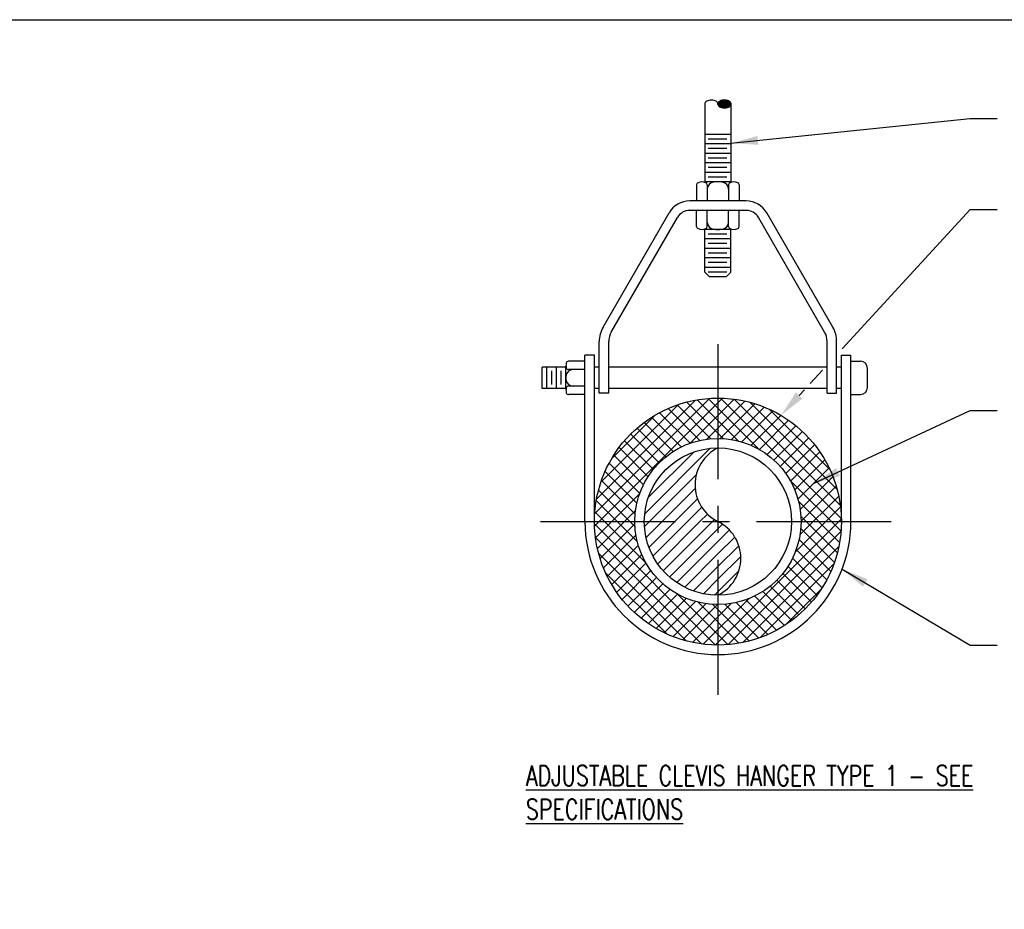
# Model space of a CAD drawing. Header units: inches. Extents: x -0.1 to 15.1, y -1.1 to 9.3.
# Tile 3 of 4: x 6 to 10.5, y 5.2 to 9.3. Entities that reach past the tile are written whole.
import ezdxf

# ---------------------------------------------------------------- set-up
doc = ezdxf.new("R2010")
doc.units = ezdxf.units.IN
doc.header["$MEASUREMENT"] = 0
doc.header["$PDSIZE"] = -1
doc.linetypes.add('CENTER', pattern=[2, 1.25, -0.25, 0.25, -0.25])
doc.layers.add('G-ANNO-NPLT', color=7, linetype='Continuous', plot=False)
for name, color, linetype in [('M-DETL-HEVY', 5, 'Continuous'), ('M-DETL-MEDM', 4, 'Continuous'), ('M-DETL-PATT', 8, 'Continuous'), ('M-DETL-TEXT', 2, 'Continuous'), ('M-DETL-THIN', 2, 'Continuous'), ('M-DETL-XTHN', 1, 'Continuous')]:
    doc.layers.add(name, color=color, linetype=linetype)
doc.styles.add('Romans', font='romans.shx', dxfattribs={"width": 0.75})
doc.dimstyles.new('VA-Lead', dxfattribs={"dimtxt": 0.09375, "dimasz": 0.125, "dimexe": 0.125, "dimexo": 0.03125, "dimgap": 0.02, "dimtad": 1, "dimdec": 5, "dimzin": 0, "dimdsep": 46, "dimlunit": 4, "dimtxsty": 'Romans', "dimcen": 0.125, "dimclrd": 256, "dimclre": 256, "dimclrt": 256, "dimadec": 0, "dimazin": 0, "dimtfac": 1, "dimtdec": 5, "dimtofl": 0, "dimtmove": 0, "dimatfit": 3, "dimfxl": 1, "dimfrac": 2, "dimtolj": 1, "dimtzin": 0, "dimlwd": -1, "dimlwe": -1, "dimarcsym": 0})

msp = doc.modelspace()

# ---------------------------------------------------------------- linework, layer by layer
at = {"layer": 'G-ANNO-NPLT', "color": 6}
msp.add_lwpolyline([(-0.0725, 9.3024), (15.1432, 9.3024), (15.1432, -1.1039), (-0.0725, -1.1039)], close=True, dxfattribs=at)
at = {"layer": 'M-DETL-HEVY', "linetype": 'Continuous'}
for p, q in [((9.3504, 8.4631), (9.0887, 8.4631)), ((8.6873, 7.8777), (8.9935, 8.4081)), ((9.3504, 8.4191), (9.0887, 8.4191)), ((9.7519, 7.8777), (9.4457, 8.4081)), ((8.7254, 7.8557), (9.0316, 8.3861)), ((9.7138, 7.8557), (9.4076, 8.3861)), ((8.6696, 7.5721), (8.6696, 7.8117)), ((8.7136, 7.5721), (8.7136, 7.8117)), ((9.7256, 7.5721), (9.7256, 7.8117)), ((9.7696, 7.5721), (9.7696, 7.8117)), ((8.6036, 6.9781), (8.6036, 7.7481)), ((8.6476, 7.7481), (8.6036, 7.7481)), ((8.6476, 6.9781), (8.6476, 7.7481)), ((9.7916, 6.9781), (9.7916, 7.7481)), ((9.7916, 7.7481), (9.8356, 7.7481)), ((9.8356, 6.9781), (9.8356, 7.7481)), ((8.7136, 7.5721), (8.6696, 7.5721)), ((9.7256, 7.5721), (9.7696, 7.5721))]:
    msp.add_line(p, q, dxfattribs=at)
msp.add_circle((9.2196, 6.9781), 0.572, dxfattribs=at)
for centre, radius, start, end in [((9.0887, 8.3531), 0.11, 90, 150), ((9.3504, 8.3531), 0.11, 30, 90), ((9.0887, 8.3531), 0.066, 90, 150), ((9.3504, 8.3531), 0.066, 30, 90), ((8.8016, 7.8117), 0.132, 150, 180), ((8.8016, 7.8117), 0.088, 150, 180), ((9.6376, 7.8117), 0.088, 0, 30), ((9.6376, 7.8117), 0.132, 0, 30), ((9.2196, 6.9781), 0.616, 180, 0)]:
    msp.add_arc(centre, radius, start, end, dxfattribs=at)
at = {"layer": 'M-DETL-MEDM', "linetype": 'Continuous'}
for p, q in [((9.1591, 8.912), (9.1591, 8.549)), ((9.2801, 8.912), (9.2801, 8.549)), ((9.1206, 8.5373), (9.1206, 8.4631)), ((9.2801, 8.5511), (9.1591, 8.5511)), ((9.1701, 8.5373), (9.1701, 8.4631)), ((9.2691, 8.5373), (9.2691, 8.4631)), ((9.3186, 8.5373), (9.3186, 8.4631)), ((9.1206, 8.3449), (9.1206, 8.4191)), ((9.1701, 8.3449), (9.1701, 8.4191)), ((9.2691, 8.3449), (9.2691, 8.4191)), ((9.3186, 8.3449), (9.3186, 8.4191)), ((9.1591, 8.1331), (9.1591, 8.3332)), ((9.2801, 8.3311), (9.1591, 8.3311)), ((9.2801, 8.1331), (9.2801, 8.3332)), ((9.1811, 8.1111), (9.1591, 8.1331)), ((9.2581, 8.1111), (9.2801, 8.1331)), ((9.2581, 8.1111), (9.1811, 8.1111)), ((8.6036, 7.7206), (8.5278, 7.7206)), ((9.8356, 7.7206), (9.8796, 7.7206)), ((8.4056, 7.5941), (8.4056, 7.6931)), ((8.5164, 7.6931), (8.4056, 7.6931)), ((8.5156, 7.5941), (8.5156, 7.6931)), ((8.6036, 7.6821), (8.5278, 7.6821)), ((8.6696, 7.6931), (8.6476, 7.6931)), ((9.7256, 7.6931), (8.7136, 7.6931)), ((9.7916, 7.6931), (9.7696, 7.6931)), ((9.9126, 7.5996), (9.9126, 7.6876)), ((8.5164, 7.5941), (8.4056, 7.5941)), ((8.6036, 7.6051), (8.5278, 7.6051)), ((8.6696, 7.5941), (8.6476, 7.5941)), ((9.7256, 7.5941), (8.7136, 7.5941)), ((9.7916, 7.5941), (9.7696, 7.5941)), ((8.6036, 7.5666), (8.5278, 7.5666)), ((9.8356, 7.5666), (9.8796, 7.5666))]:
    msp.add_line(p, q, dxfattribs=at)
msp.add_lwpolyline([(9.2196, 8.912, 0.151354), (9.2176, 8.9184), (9.2176, 8.9184, 0.106989), (9.2107, 8.9249), (9.2107, 8.9249, 0.074719), (9.2014, 8.9288), (9.2014, 8.9288, 0.061399), (9.1893, 8.9303), (9.1893, 8.9303, 0.061399), (9.1772, 8.9288), (9.1772, 8.9288, 0.074719), (9.1679, 8.9249), (9.1679, 8.9249, 0.106989), (9.1611, 8.9184), (9.1611, 8.9184, 0.151354), (9.1591, 8.912)], format="xyb", dxfattribs=at)
for radius in [0.385, 0.341]:
    msp.add_circle((9.2196, 6.9781), radius, dxfattribs=at)
for centre, radius, start, end in [((9.1316, 8.5373), 0.011, 113.0385, 180), ((9.1453, 8.5049), 0.0461, 66.9615, 113.0385), ((9.1591, 8.5373), 0.011, 0, 66.9615), ((9.2031, 8.5174), 0.033, 94.3445, 180), ((9.2196, 8.3003), 0.2508, 85.6555, 94.3445), ((9.2361, 8.5174), 0.033, 0, 85.6555), ((9.2801, 8.5373), 0.011, 113.0385, 180), ((9.2938, 8.5049), 0.0461, 66.9615, 113.0385), ((9.3076, 8.5373), 0.011, 0, 66.9615), ((9.2031, 8.3647), 0.033, 180, 265.6555), ((9.2361, 8.3647), 0.033, 274.3445, 0), ((9.1316, 8.3449), 0.011, 180, 246.9615), ((9.1453, 8.3772), 0.0461, 246.9615, 293.0385), ((9.1591, 8.3449), 0.011, 293.0385, 0), ((9.2196, 8.5819), 0.2508, 265.6555, 274.3445), ((9.2801, 8.3449), 0.011, 180, 246.9615), ((9.2938, 8.3772), 0.0461, 246.9615, 293.0385), ((9.3076, 8.3449), 0.011, 293.0385, 0), ((8.5556, 7.7013), 0.04, 163.4791, 196.5209), ((8.5278, 7.7096), 0.011, 90, 163.4791), ((9.8796, 7.6876), 0.033, 0, 90), ((8.5486, 7.6491), 0.033, 90, 178.7483), ((8.5278, 7.6931), 0.011, 196.5209, 270), ((8.8003, 7.6436), 0.2848, 178.7483, 181.2517), ((8.5486, 7.6381), 0.033, 181.2517, 270), ((8.5556, 7.5858), 0.04, 163.4791, 196.5209), ((8.5278, 7.5941), 0.011, 90, 163.4791), ((8.5278, 7.5776), 0.011, 196.5209, 270), ((9.8796, 7.5996), 0.033, 270, 0)]:
    msp.add_arc(centre, radius, start, end, dxfattribs=at)
at = {"layer": 'M-DETL-PATT', "linetype": 'Continuous'}
for p, q in [((8.648, 6.9563), (9.2413, 7.5497)), ((8.6488, 7.0155), (9.1822, 7.5488)), ((8.6571, 7.0821), (9.1155, 7.5405)), ((9.2443, 7.3623), (9.0751, 7.5315)), ((9.0909, 7.3409), (9.2951, 7.5451)), ((9.3135, 7.3514), (9.1231, 7.5419)), ((9.1679, 7.3596), (9.3446, 7.5362)), ((9.4114, 7.3119), (9.175, 7.5483)), ((9.7914, 6.9902), (9.2317, 7.5499)), ((9.7866, 7.0534), (9.2949, 7.5451)), ((9.772, 7.1262), (9.3677, 7.5305)), ((8.6776, 7.161), (9.0367, 7.52)), ((9.0907, 7.3409), (8.9494, 7.4822)), ((9.136, 7.3539), (8.9886, 7.5014)), ((9.1866, 7.3617), (9.0304, 7.5179)), ((9.2296, 7.3629), (9.3906, 7.5239)), ((9.2828, 7.3578), (9.4335, 7.5085)), ((9.3302, 7.3468), (9.4738, 7.4905)), ((9.739, 7.2176), (9.4591, 7.4975)), ((8.7268, 7.2685), (8.9292, 7.4709)), ((9.0124, 7.3026), (8.878, 7.4369)), ((9.0497, 7.3236), (8.9126, 7.4607)), ((9.3729, 7.3312), (9.5116, 7.4699)), ((9.4117, 7.3117), (9.5471, 7.4471)), ((8.9784, 7.2782), (8.8457, 7.4109)), ((9.447, 7.2887), (9.5803, 7.422)), ((9.4791, 7.2624), (9.6114, 7.3948)), ((8.92, 7.2199), (8.7873, 7.3526)), ((8.9476, 7.2506), (8.8154, 7.3828)), ((9.508, 7.233), (9.6404, 7.3654)), ((8.8956, 7.186), (8.7613, 7.3203)), ((8.8804, 7.0138), (9.1839, 7.3172)), ((8.897, 7.0887), (9.1089, 7.3006)), ((9.5338, 7.2005), (9.6673, 7.334)), ((9.5563, 7.1647), (9.6921, 7.3004)), ((8.8745, 7.1488), (8.7374, 7.2858)), ((9.5753, 7.1253), (9.7146, 7.2646)), ((8.844, 7.0626), (8.6967, 7.2099)), ((8.8571, 7.1078), (8.7158, 7.2491)), ((9.5903, 7.0819), (9.7348, 7.2265)), ((8.8361, 7.0122), (8.6801, 7.1682)), ((8.9031, 6.9781), (9.1192, 7.1942)), ((9.7898, 6.9335), (9.5534, 7.1699)), ((9.6005, 7.0338), (9.7525, 7.1858)), ((8.8353, 6.9546), (8.6664, 7.1235)), ((8.9614, 6.9781), (9.1144, 7.1311)), ((9.6046, 6.9795), (9.7675, 7.1424)), ((8.6526, 6.9026), (8.8567, 7.1067)), ((8.8458, 6.8858), (8.656, 7.0756)), ((9.0197, 6.9781), (9.1251, 7.0835)), ((9.7834, 6.8816), (9.5929, 7.072)), ((9.5996, 6.9162), (9.7793, 7.0959)), ((8.6614, 6.8531), (8.8381, 7.0297)), ((9.0781, 6.9781), (9.1446, 7.0446)), ((9.5772, 6.8355), (9.7875, 7.0458)), ((8.8842, 6.7891), (8.6494, 7.0238)), ((9.1364, 6.9781), (9.1709, 7.0126)), ((9.1947, 6.9781), (9.2036, 6.9869)), ((9.2063, 6.4062), (9.7914, 6.9914)), ((9.773, 6.8336), (9.6038, 7.0028)), ((9.2087, 6.4062), (8.6477, 6.9672)), ((8.6737, 6.8071), (8.8347, 6.9681)), ((8.8794, 6.9544), (8.9031, 6.9781)), ((8.8868, 6.9035), (8.9614, 6.9781)), ((8.9002, 6.8585), (9.0197, 6.9781)), ((8.9183, 6.8183), (9.0781, 6.9781)), ((8.9405, 6.7821), (9.1364, 6.9781)), ((8.9664, 6.7497), (9.1947, 6.9781)), ((8.9958, 6.7208), (9.2196, 6.9446)), ((9.2196, 6.9446), (9.2408, 6.9658)), ((9.2196, 6.8862), (9.2726, 6.9392)), ((9.7594, 6.7889), (9.6032, 6.9451)), ((9.1457, 6.4109), (8.6524, 6.9042)), ((8.6891, 6.7641), (8.8398, 6.9148)), ((9.2196, 6.8279), (9.2979, 6.9062)), ((9.2664, 6.408), (9.7897, 6.9313)), ((9.7429, 6.7471), (9.5954, 6.8945)), ((8.7072, 6.7238), (8.8508, 6.8675)), ((9.0288, 6.6954), (9.2196, 6.8862)), ((9.2196, 6.7696), (9.3163, 6.8662)), ((9.3344, 6.4177), (9.7799, 6.8632)), ((9.7237, 6.7079), (9.5824, 6.8492)), ((9.0731, 6.4252), (8.6667, 6.8316)), ((8.7277, 6.6861), (8.8664, 6.8248)), ((9.0655, 6.6738), (9.2196, 6.8279)), ((9.2196, 6.7112), (9.3253, 6.8169)), ((9.7022, 6.6711), (9.5651, 6.8082)), ((8.7506, 6.6506), (8.8859, 6.7859)), ((9.1064, 6.6564), (9.2196, 6.7696)), ((9.4158, 6.4408), (9.7568, 6.7818)), ((9.6784, 6.6365), (9.5441, 6.7709)), ((8.9823, 6.4576), (8.6991, 6.7408)), ((8.7757, 6.6173), (8.9089, 6.7506)), ((8.8029, 6.5862), (8.9352, 6.7185)), ((9.1522, 6.6438), (9.2196, 6.7112)), ((9.2196, 6.6529), (9.3166, 6.7499)), ((9.6243, 6.5739), (9.4921, 6.7061)), ((9.6524, 6.6042), (9.5197, 6.7369)), ((8.8322, 6.5572), (8.9646, 6.6896)), ((8.8636, 6.5303), (8.9972, 6.6638)), ((9.5941, 6.5458), (9.4614, 6.6785)), ((9.5329, 6.4995), (9.6981, 6.6647)), ((8.8972, 6.5055), (9.033, 6.6413)), ((8.933, 6.483), (9.0724, 6.6223)), ((9.2653, 6.4079), (9.0306, 6.6427)), ((9.1518, 6.4101), (9.3621, 6.6204)), ((9.2041, 6.6374), (9.2196, 6.6529)), ((9.4906, 6.4743), (9.3493, 6.6156)), ((9.5273, 6.4959), (9.3903, 6.633)), ((9.5618, 6.5198), (9.4275, 6.6541)), ((8.9712, 6.4628), (9.1157, 6.6073)), ((9.0118, 6.4451), (9.1638, 6.5971)), ((9.0552, 6.4302), (9.2181, 6.5931)), ((9.1017, 6.4183), (9.2814, 6.5981)), ((9.3171, 6.4145), (9.1273, 6.6043)), ((9.365, 6.4249), (9.1961, 6.5938)), ((9.4097, 6.4386), (9.2537, 6.5946)), ((9.4514, 6.4552), (9.3041, 6.6025))]:
    msp.add_line(p, q, dxfattribs=at)
for p in [(9.2199, 8.9118), (9.2209, 8.9138), (9.2209, 8.9097), (9.222, 8.9159), (9.222, 8.9118), (9.222, 8.9076), (9.223, 8.9179), (9.223, 8.9138), (9.223, 8.9097), (9.223, 8.9056), (9.224, 8.92), (9.224, 8.9159), (9.224, 8.9118), (9.224, 8.9076), (9.224, 8.9035), (9.2251, 8.9221), (9.2251, 8.9179), (9.2251, 8.9138), (9.2251, 8.9097), (9.2251, 8.9056), (9.2261, 8.92), (9.2261, 8.9159), (9.2261, 8.9118), (9.2261, 8.9076), (9.2261, 8.9035), (9.2271, 8.9221), (9.2271, 8.9179), (9.2271, 8.9138), (9.2271, 8.9097), (9.2271, 8.9056), (9.2271, 8.9014), (9.2281, 8.9241), (9.2281, 8.92), (9.2281, 8.9159), (9.2281, 8.9118), (9.2281, 8.9076), (9.2281, 8.9035), (9.2281, 8.8994), (9.2292, 8.9221), (9.2292, 8.9179), (9.2292, 8.9138), (9.2292, 8.9097), (9.2292, 8.9056), (9.2292, 8.9014), (9.2302, 8.9241), (9.2302, 8.92), (9.2302, 8.9159), (9.2302, 8.9118), (9.2302, 8.9076), (9.2302, 8.9035), (9.2302, 8.8994), (9.2312, 8.9262), (9.2312, 8.9221), (9.2312, 8.9179), (9.2312, 8.9138), (9.2312, 8.9097), (9.2312, 8.9056), (9.2312, 8.9014), (9.2323, 8.9241), (9.2323, 8.92), (9.2323, 8.9159), (9.2323, 8.9118), (9.2323, 8.9076), (9.2323, 8.9035), (9.2323, 8.8994), (9.2333, 8.9262), (9.2333, 8.9221), (9.2333, 8.9179), (9.2333, 8.9138), (9.2333, 8.9097), (9.2333, 8.9056), (9.2333, 8.9014), (9.2333, 8.8973), (9.2343, 8.9241), (9.2343, 8.92), (9.2343, 8.9159), (9.2343, 8.9118), (9.2343, 8.9076), (9.2343, 8.9035), (9.2343, 8.8994), (9.2354, 8.9262), (9.2354, 8.9221), (9.2354, 8.9179), (9.2354, 8.9138), (9.2354, 8.9097), (9.2354, 8.9056), (9.2354, 8.9014), (9.2354, 8.8973), (9.2364, 8.9283), (9.2364, 8.9241), (9.2364, 8.92), (9.2364, 8.9159), (9.2364, 8.9118), (9.2364, 8.9076), (9.2364, 8.9035), (9.2364, 8.8994), (9.2374, 8.9262), (9.2374, 8.9221), (9.2374, 8.9179), (9.2374, 8.9138), (9.2374, 8.9097), (9.2374, 8.9056), (9.2374, 8.9014), (9.2374, 8.8973), (9.2385, 8.9283), (9.2385, 8.9241), (9.2385, 8.92), (9.2385, 8.9159), (9.2385, 8.9118), (9.2385, 8.9076), (9.2385, 8.9035), (9.2385, 8.8994), (9.2385, 8.8953), (9.2395, 8.9262), (9.2395, 8.9221), (9.2395, 8.9179), (9.2395, 8.9138), (9.2395, 8.9097), (9.2395, 8.9056), (9.2395, 8.9014), (9.2395, 8.8973), (9.2405, 8.9283), (9.2405, 8.9241), (9.2405, 8.92), (9.2405, 8.9159), (9.2405, 8.9118), (9.2405, 8.9076), (9.2405, 8.9035), (9.2405, 8.8994), (9.2405, 8.8953), (9.2416, 8.9262), (9.2416, 8.9221), (9.2416, 8.9179), (9.2416, 8.9138), (9.2416, 8.9097), (9.2416, 8.9056), (9.2416, 8.9014), (9.2416, 8.8973), (9.2426, 8.9283), (9.2426, 8.9241), (9.2426, 8.92), (9.2426, 8.9159), (9.2426, 8.9118), (9.2426, 8.9076), (9.2426, 8.9035), (9.2426, 8.8994), (9.2426, 8.8953), (9.2436, 8.9262), (9.2436, 8.9221), (9.2436, 8.9179), (9.2436, 8.9138), (9.2436, 8.9097), (9.2436, 8.9056), (9.2436, 8.9014), (9.2436, 8.8973), (9.2446, 8.9283), (9.2446, 8.9241), (9.2446, 8.92), (9.2446, 8.9159), (9.2446, 8.9118), (9.2446, 8.9076), (9.2446, 8.9035), (9.2446, 8.8994), (9.2446, 8.8953), (9.2457, 8.9262), (9.2457, 8.9221), (9.2457, 8.9179), (9.2457, 8.9138), (9.2457, 8.9097), (9.2457, 8.9056), (9.2457, 8.9014), (9.2457, 8.8973), (9.2467, 8.9283), (9.2467, 8.9241), (9.2467, 8.92), (9.2467, 8.9159), (9.2467, 8.9118), (9.2467, 8.9076), (9.2467, 8.9035), (9.2467, 8.8994), (9.2467, 8.8953), (9.2477, 8.9262), (9.2477, 8.9221), (9.2477, 8.9179), (9.2477, 8.9138), (9.2477, 8.9097), (9.2477, 8.9056), (9.2477, 8.9014), (9.2477, 8.8973), (9.2488, 8.9283), (9.2488, 8.9241), (9.2488, 8.92), (9.2488, 8.9159), (9.2488, 8.9118), (9.2488, 8.9076), (9.2488, 8.9035), (9.2488, 8.8994), (9.2488, 8.8953), (9.2498, 8.9262), (9.2498, 8.9221), (9.2498, 8.9179), (9.2498, 8.9138), (9.2498, 8.9097), (9.2498, 8.9056), (9.2498, 8.9014), (9.2498, 8.8973), (9.2508, 8.9283), (9.2508, 8.9241), (9.2508, 8.92), (9.2508, 8.9159), (9.2508, 8.9118), (9.2508, 8.9076), (9.2508, 8.9035), (9.2508, 8.8994), (9.2508, 8.8953), (9.2519, 8.9262), (9.2519, 8.9221), (9.2519, 8.9179), (9.2519, 8.9138), (9.2519, 8.9097), (9.2519, 8.9056), (9.2519, 8.9014), (9.2519, 8.8973), (9.2529, 8.9283), (9.2529, 8.9241), (9.2529, 8.92), (9.2529, 8.9159), (9.2529, 8.9118), (9.2529, 8.9076), (9.2529, 8.9035), (9.2529, 8.8994), (9.2529, 8.8953), (9.2539, 8.9262), (9.2539, 8.9221), (9.2539, 8.9179), (9.2539, 8.9138), (9.2539, 8.9097), (9.2539, 8.9056), (9.2539, 8.9014), (9.2539, 8.8973), (9.255, 8.9283), (9.255, 8.9241), (9.255, 8.92), (9.255, 8.9159), (9.255, 8.9118), (9.255, 8.9076), (9.255, 8.9035), (9.255, 8.8994), (9.255, 8.8953), (9.256, 8.9262), (9.256, 8.9221), (9.256, 8.9179), (9.256, 8.9138), (9.256, 8.9097), (9.256, 8.9056), (9.256, 8.9014), (9.256, 8.8973), (9.257, 8.9283), (9.257, 8.9241), (9.257, 8.92), (9.257, 8.9159), (9.257, 8.9118), (9.257, 8.9076), (9.257, 8.9035), (9.257, 8.8994), (9.257, 8.8953), (9.2581, 8.9262), (9.2581, 8.9221), (9.2581, 8.9179), (9.2581, 8.9138), (9.2581, 8.9097), (9.2581, 8.9056), (9.2581, 8.9014), (9.2581, 8.8973), (9.2591, 8.9283), (9.2591, 8.9241), (9.2591, 8.92), (9.2591, 8.9159), (9.2591, 8.9118), (9.2591, 8.9076), (9.2591, 8.9035), (9.2591, 8.8994), (9.2591, 8.8953), (9.2601, 8.9262), (9.2601, 8.9221), (9.2601, 8.9179), (9.2601, 8.9138), (9.2601, 8.9097), (9.2601, 8.9056), (9.2601, 8.9014), (9.2601, 8.8973), (9.2611, 8.9283), (9.2611, 8.9241), (9.2611, 8.92), (9.2611, 8.9159), (9.2611, 8.9118), (9.2611, 8.9076), (9.2611, 8.9035), (9.2611, 8.8994), (9.2611, 8.8953), (9.2622, 8.9262), (9.2622, 8.9221), (9.2622, 8.9179), (9.2622, 8.9138), (9.2622, 8.9097), (9.2622, 8.9056), (9.2622, 8.9014), (9.2622, 8.8973), (9.2632, 8.9283), (9.2632, 8.9241), (9.2632, 8.92), (9.2632, 8.9159), (9.2632, 8.9118), (9.2632, 8.9076), (9.2632, 8.9035), (9.2632, 8.8994), (9.2642, 8.9262), (9.2642, 8.9221), (9.2642, 8.9179), (9.2642, 8.9138), (9.2642, 8.9097), (9.2642, 8.9056), (9.2642, 8.9014), (9.2642, 8.8973), (9.2653, 8.9241), (9.2653, 8.92), (9.2653, 8.9159), (9.2653, 8.9118), (9.2653, 8.9076), (9.2653, 8.9035), (9.2653, 8.8994), (9.2663, 8.9262), (9.2663, 8.9221), (9.2663, 8.9179), (9.2663, 8.9138), (9.2663, 8.9097), (9.2663, 8.9056), (9.2663, 8.9014), (9.2663, 8.8973), (9.2673, 8.9241), (9.2673, 8.92), (9.2673, 8.9159), (9.2673, 8.9118), (9.2673, 8.9076), (9.2673, 8.9035), (9.2673, 8.8994), (9.2684, 8.9262), (9.2684, 8.9221), (9.2684, 8.9179), (9.2684, 8.9138), (9.2684, 8.9097), (9.2684, 8.9056), (9.2684, 8.9014), (9.2694, 8.9241), (9.2694, 8.92), (9.2694, 8.9159), (9.2694, 8.9118), (9.2694, 8.9076), (9.2694, 8.9035), (9.2694, 8.8994), (9.2704, 8.9221), (9.2704, 8.9179), (9.2704, 8.9138), (9.2704, 8.9097), (9.2704, 8.9056), (9.2704, 8.9014), (9.2715, 8.9241), (9.2715, 8.92), (9.2715, 8.9159), (9.2715, 8.9118), (9.2715, 8.9076), (9.2715, 8.9035), (9.2715, 8.8994), (9.2725, 8.9221), (9.2725, 8.9179), (9.2725, 8.9138), (9.2725, 8.9097), (9.2725, 8.9056), (9.2725, 8.9014), (9.2735, 8.92), (9.2735, 8.9159), (9.2735, 8.9118), (9.2735, 8.9076), (9.2735, 8.9035), (9.2746, 8.9221), (9.2746, 8.9179), (9.2746, 8.9138), (9.2746, 8.9097), (9.2746, 8.9056), (9.2756, 8.92), (9.2756, 8.9159), (9.2756, 8.9118), (9.2756, 8.9076), (9.2756, 8.9035), (9.2766, 8.9179), (9.2766, 8.9138), (9.2766, 8.9097), (9.2766, 8.9056), (9.2776, 8.9159), (9.2776, 8.9118), (9.2776, 8.9076), (9.2787, 8.9138), (9.2787, 8.9097), (9.2797, 8.9118)]:
    msp.add_point(p, dxfattribs=at)
at = {"layer": 'M-DETL-TEXT'}
for points in [[(9.7955, 7.7786), (10.3876, 8.4226), (10.5126, 8.4226)], [(9.6471, 7.6173), (9.7034, 7.6785)], [(9.5962, 7.5619), (9.6206, 7.5885)]]:
    msp.add_lwpolyline(points, dxfattribs=at)
msp.add_solid([(9.6115, 7.5478), (9.5116, 7.4699), (9.5809, 7.576)], dxfattribs=at)
at = {"layer": 'M-DETL-THIN', "linetype": 'Continuous'}
for centre, start, end in [((9.3038, 7.1486), 116.2814, 243.7186), ((9.1354, 6.8076), 296.2814, 63.7186)]:
    msp.add_arc(centre, 0.1902, start, end, dxfattribs=at)
at = {"layer": 'M-DETL-XTHN', "linetype": 'Continuous'}
for p, q in [((9.2801, 8.7711), (9.1591, 8.7711)), ((9.2801, 8.7271), (9.1591, 8.7271)), ((9.261, 8.7491), (9.175, 8.7491)), ((9.2801, 8.6831), (9.1591, 8.6831)), ((9.261, 8.7051), (9.175, 8.7051)), ((9.2801, 8.6391), (9.1591, 8.6391)), ((9.261, 8.6611), (9.175, 8.6611)), ((9.2801, 8.5951), (9.1591, 8.5951)), ((9.261, 8.6171), (9.175, 8.6171)), ((9.261, 8.5731), (9.175, 8.5731)), ((9.261, 8.3091), (9.175, 8.3091)), ((9.2801, 8.2871), (9.1591, 8.2871)), ((9.261, 8.2651), (9.175, 8.2651)), ((9.2801, 8.2431), (9.1591, 8.2431)), ((9.261, 8.2211), (9.175, 8.2211)), ((9.2801, 8.1991), (9.1591, 8.1991)), ((9.261, 8.1771), (9.175, 8.1771)), ((9.2801, 8.1551), (9.1591, 8.1551)), ((9.261, 8.1331), (9.175, 8.1331)), ((8.4276, 7.5941), (8.4276, 7.6931)), ((8.4496, 7.6121), (8.4496, 7.6755)), ((8.4716, 7.5941), (8.4716, 7.6931)), ((8.4936, 7.6121), (8.4936, 7.6755))]:
    msp.add_line(p, q, dxfattribs=at)
at = {"layer": 'M-DETL-XTHN', "linetype": 'CENTER', "ltscale": 0.5}
for p, q in [((9.2196, 7.8001), (9.2196, 6.1561)), ((8.3976, 6.9781), (10.0416, 6.9781))]:
    msp.add_line(p, q, dxfattribs=at)

# ---------------------------------------------------------------- texts
at = {"layer": 'M-DETL-TEXT', "insert": (8.3296, 5.8479), "char_height": 0.09375, "width": 2.256322, "attachment_point": 1, "style": 'Romans'}
msp.add_mtext('{\\LADJUSTABLE CLEVIS HANGER} {\\LTYPE 1 - SEE SPECIFICATIONS}', dxfattribs=at)

# ---------------------------------------------------------------- meshes
at = {"layer": 'M-DETL-MEDM', "linetype": 'Continuous'}
mesh = msp.add_polyface(dxfattribs=at)
corners = [(9.2284, 8.899), (9.2248, 8.9018), (9.2329, 8.8968), (9.2247, 8.9019), (9.233, 8.8967), (9.2222, 8.9048), (9.2377, 8.8952), (9.2216, 8.9055), (9.2385, 8.895), (9.2201, 8.9086), (9.2434, 8.8941), (9.2201, 8.9087), (9.2437, 8.8941), (9.2196, 8.912), (9.249, 8.8937), (9.2196, 8.9124), (9.2498, 8.8937), (9.2201, 8.9154), (9.2545, 8.894), (9.2204, 8.9161), (9.2559, 8.8941), (9.2216, 8.9184), (9.2597, 8.8948), (9.2226, 8.9196), (9.2619, 8.8952), (9.2247, 8.922), (9.2659, 8.8965), (9.2253, 8.9225), (9.2667, 8.8968), (9.2284, 8.9249), (9.2706, 8.8987), (9.229, 8.9252), (9.2712, 8.899), (9.2329, 8.9272), (9.2744, 8.9015), (9.2338, 8.9275), (9.275, 8.9019), (9.2377, 8.9288), (9.2771, 8.9044), (9.2399, 8.9292), (9.2781, 8.9055), (9.2437, 8.9299), (9.2792, 8.9079), (9.2451, 8.93), (9.2796, 8.9086), (9.2498, 8.9303), (9.28, 8.9115), (9.2801, 8.912), (9.2507, 8.9302), (9.2801, 8.912), (9.2796, 8.9152), (9.2559, 8.9299), (9.2796, 8.9154), (9.2562, 8.9298), (9.2781, 8.9184), (9.2612, 8.9289), (9.2775, 8.9191), (9.2619, 8.9288), (9.275, 8.922), (9.2666, 8.9272), (9.2748, 8.9221), (9.2667, 8.9272), (9.2712, 8.9249)]
mesh.append_faces([[corners[k] for k in face] for face in [(0, 0, 2, 1), (1, 2, 4, 3), (3, 4, 6, 5), (5, 6, 8, 7), (7, 8, 10, 9), (9, 10, 12, 11), (11, 12, 14, 13), (13, 14, 16, 15), (15, 16, 18, 17), (17, 18, 20, 19), (19, 20, 22, 21), (21, 22, 24, 23), (23, 24, 26, 25), (25, 26, 28, 27), (27, 28, 30, 29), (29, 30, 32, 31), (31, 32, 34, 33), (33, 34, 36, 35), (35, 36, 38, 37), (37, 38, 40, 39), (39, 40, 42, 41), (41, 42, 44, 43), (43, 44, 46, 45), (45, 46, 49, 48), (48, 47, 50, 51), (51, 50, 52, 53), (53, 52, 54, 55), (55, 54, 56, 57), (57, 56, 58, 59), (59, 58, 60, 61), (61, 60, 62, 62)]], dxfattribs={"vtx0": -1, "vtx2": -1})

# ---------------------------------------------------------------- leaders
at = {"layer": 'M-DETL-TEXT'}
for points in [[(9.2801, 8.7305), (10.3876, 8.8452), (10.5126, 8.8452)], [(9.6626, 7.1542), (10.3876, 7.4927), (10.5126, 7.4927)], [(9.7947, 6.7575), (10.3876, 6.4061), (10.5126, 6.4061)]]:
    msp.add_leader(points, dimstyle='VA-Lead', dxfattribs=at)

doc.saveas('drawing.dxf')
